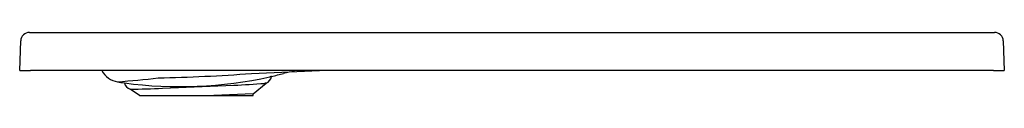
# Model space of a CAD drawing. Header units: millimetres. Extents: x 0 to 0.902, y -0.023 to 0.035.
import ezdxf

# ---------------------------------------------------------------- set-up
doc = ezdxf.new("R2010")
doc.units = ezdxf.units.MM
doc.layers.add('BLOCKS', color=3, linetype='Continuous')

msp = doc.modelspace()

# ---------------------------------------------------------------- linework, layer by layer
at = {"layer": 'BLOCKS'}
for p, q in [((0, 0), (0.00095, 0.02728)), ((0.00895, 0.035), (0.8935, 0.035)), ((0.90149, 0.02728), (0.90244, 0)), ((0, 0), (0.00999, 0)), ((0.89245, 0), (0.00999, 0)), ((0.89245, 0), (0.90244, 0)), ((0.21231, -0.00273), (0.27474, 0)), ((0.10994, -0.023), (0.1013, -0.01709)), ((0.13082, -0.01629), (0.19638, -0.01343)), ((0.21392, -0.02142), (0.22582, -0.01165)), ((0.10994, -0.023), (0.17781, -0.023)), ((0.21392, -0.02142), (0.17781, -0.023)), ((0.17781, -0.023), (0.21399, -0.023)), ((0.21399, -0.023), (0.21392, -0.02142))]:
    msp.add_line(p, q, dxfattribs=at)
for centre, radius, start, end in [((0.00895, 0.027), 0.008, 90, 178), ((0.8935, 0.027), 0.008, 2, 90), ((0.09298, 0.00939), 0.02001, 207.98323, 260.48854), ((0.00599, 1.05964), 1.07325, 274.47207, 276.47026), ((0.14693, 0.3669), 0.38166, 262.3238, 282.43894), ((0.08549, 1.76767), 1.77494, 271.33794, 274.0973), ((0.22274, -0.00427), 0.00801, 292.67932, 351.45616), ((0.14717, 0.34302), 0.35834, 283.47321, 285.33587), ((0.25385, -0.04598), 0.04502, 92.50349, 105.34251), ((0.15048, 0.35424), 0.36962, 260.53055, 261.51581), ((0.10373, -0.00946), 0.00801, 193.54362, 252.3211), ((0.07198, 1.61323), 1.63059, 271.03047, 272.06791), ((0.14026, 1.15254), 1.16732, 272.75563, 274.13272)]:
    msp.add_arc(centre, radius, start, end, dxfattribs=at)
for points, knots in [([(0.23066, -0.00546), (0.23066, -0.00546), (0.23065, -0.00546), (0.23063, -0.00546), (0.23059, -0.00547), (0.23044, -0.00551), (0.23034, -0.00553), (0.22996, -0.00561), (0.2296, -0.0057), (0.22914, -0.0058)], [0.21839128, 0.21839128, 0.21839128, 0.21839128, 0.21943371, 0.21943371, 0.22272228, 0.22272228, 0.22601084, 0.22601084, 0.23258797, 0.23258797, 0.23258797, 0.23258797]), ([(0.22582, -0.01165), (0.22582, -0.01165), (0.22579, -0.01166), (0.22567, -0.01166), (0.22558, -0.01167), (0.22535, -0.01168), (0.2252, -0.01169), (0.22484, -0.01172), (0.22463, -0.01173), (0.22439, -0.01175)], [0.06265528, 0.06265528, 0.06265528, 0.06265528, 0.06595802, 0.06595802, 0.06926076, 0.06926076, 0.0725635, 0.0725635, 0.07586625, 0.07586625, 0.07586625, 0.07586625])]:
    msp.add_open_spline(points, degree=3, knots=knots, dxfattribs=at)

doc.saveas('drawing.dxf')
